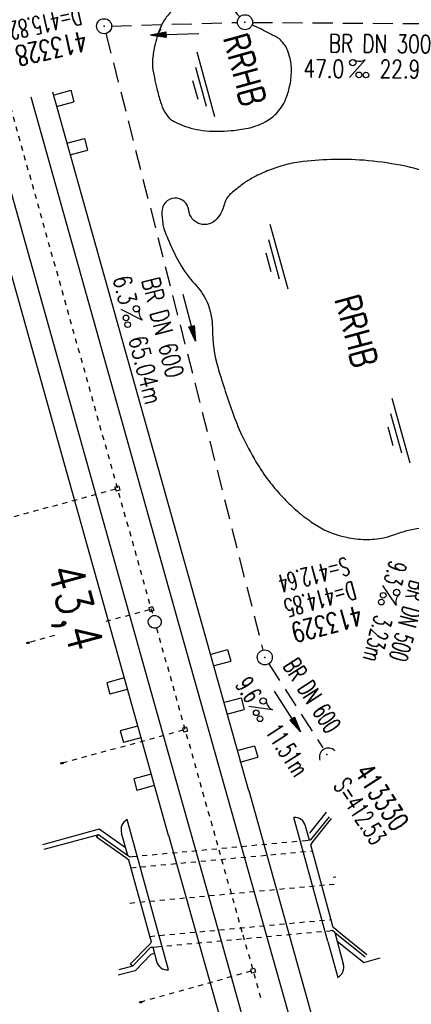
# Model space of a CAD drawing. Extents: x 447258 to 447844, y 441190 to 442763.
# Tile 6 of 30: x 447547 to 447586, y 441420 to 441519. Entities that reach past the tile are written whole.
import ezdxf
from ezdxf.enums import TextEntityAlignment as Align

# ---------------------------------------------------------------- set-up
doc = ezdxf.new("R2010")
doc.units = 0
doc.header["$LTSCALE"] = 2
doc.header["$MEASUREMENT"] = 0
for name, pattern in [('ACAD_ISO03W100', [0.5, 0.25, -0.25]), ('ACAD_ISO05W100', [0.5, 0.25, -0.25]), ('ACAD_ISO10W100W', [0.5, 0.25, -0.25]), ('AUSGEZOGEN', [0]), ('GESTRICH-X2', [1.5, 1, -0.5])]:
    doc.linetypes.add(name, pattern=pattern)
doc.layers.get('0').update_dxf_attribs({"linetype": 'AUSGEZOGEN'})
for name, color, linetype in [('Bahnachse', 7, 'CONTINUOUS'), ('FBR', 8, 'CONTINUOUS'), ('Gleisachsen', 7, 'CONTINUOUS'), ('Ingenieurbauwerke', 15, 'CONTINUOUS'), ('KANAL', 7, 'GESTRICH-X2'), ('PFEIL', 7, 'CONTINUOUS'), ('Regenrückhaltebecken', 15, 'CONTINUOUS'), ('RRB', 4, 'AUSGEZOGEN'), ('SCHACHTNR', 6, 'CONTINUOUS'), ('SCHSYMBOL', 7, 'AUSGEZOGEN'), ('TEXTO', 4, 'CONTINUOUS'), ('TEXTU', 4, 'CONTINUOUS')]:
    doc.layers.add(name, color=color, linetype=linetype)
doc.styles.add('ROMANS', font='romans.shx', dxfattribs={"width": 0.8})

# ---------------------------------------------------------------- blocks, each defined once
blk = doc.blocks.new('GST')
at = {"color": 0}
blk.add_circle((0, 0), 0.75, dxfattribs=at)
blk.add_point((0, 0), dxfattribs=at)
blk = doc.blocks.new('10')
blk.add_blockref('GST', (0, 0))
blk = doc.blocks.new('PROM')
blk.add_line((1.566, 1.817), (0.019, 0.015))
for centre, radius in [((0.317, 1.51), 0.317), ((0.943, 0.291), 0.283), ((1.645, 0.287), 0.283)]:
    blk.add_circle(centre, radius)
blk.add_arc((0.992, 2.682), 1.033, 239.14139, 303.35492)
blk = doc.blocks.new('PFEIL2')
at = {"color": 0}
for p, q in [((0.88, 0.002), (-2.401, -0.012)), ((0.881, -0.271), (0.879, 0.276)), ((0.879, 0.276), (2.429, 0.009)), ((0.911, 0.27), (0.879, 0.265)), ((0.965, 0.261), (0.879, 0.246)), ((1.019, 0.252), (0.879, 0.228)), ((1.073, 0.242), (0.879, 0.209)), ((1.127, 0.233), (0.879, 0.191)), ((1.181, 0.224), (0.879, 0.172)), ((1.235, 0.214), (0.879, 0.154)), ((1.289, 0.205), (0.879, 0.135)), ((1.343, 0.196), (0.879, 0.117)), ((1.397, 0.187), (0.879, 0.098)), ((1.451, 0.177), (0.879, 0.08)), ((1.505, 0.168), (0.879, 0.061)), ((1.559, 0.159), (0.88, 0.043)), ((1.613, 0.149), (0.88, 0.024)), ((1.668, 0.14), (0.88, 0.006)), ((1.722, 0.131), (0.88, -0.013)), ((1.776, 0.121), (0.88, -0.031)), ((1.83, 0.112), (0.88, -0.05)), ((1.884, 0.103), (0.88, -0.068)), ((1.938, 0.094), (0.88, -0.087)), ((1.992, 0.084), (0.88, -0.105)), ((2.046, 0.075), (0.88, -0.124)), ((2.1, 0.066), (0.88, -0.142)), ((2.154, 0.056), (0.88, -0.161)), ((2.208, 0.047), (0.88, -0.179)), ((2.262, 0.038), (0.881, -0.198)), ((2.316, 0.029), (0.881, -0.216)), ((2.37, 0.019), (0.881, -0.235)), ((2.424, 0.01), (0.881, -0.253)), ((2.429, 0.009), (0.881, -0.271))]:
    blk.add_line(p, q, dxfattribs=at)
blk = doc.blocks.new('42')
at = {"color": 0}
blk.add_arc((-0.025, -0.311), 0.91, 12.5363, 167.4637, dxfattribs=at)
blk.add_point((0, 0), dxfattribs=at)
blk = doc.blocks.new('WASSER2')
at = {"layer": 'TEXTU'}
for p, q in [((-3.34, 0.005), (3.358, 0.005)), ((-1.904, -0.538), (2.16, -0.538)), ((-0.701, -1.159), (1.239, -1.159))]:
    blk.add_line(p, q, dxfattribs=at)

msp = doc.modelspace()

# ---------------------------------------------------------------- linework, layer by layer
at = {"layer": 'Bahnachse', "linetype": 'ACAD_ISO10W100W'}
for p, q in [((447545.301, 441511.747), (447560.069, 441459.034)), ((447560.419, 441457.782), (447569.027, 441427.14)), ((447569.045, 441427.145), (447570.896, 441420.537))]:
    msp.add_line(p, q, dxfattribs=at)
at = {"layer": 'Bahnachse', "linetype": 'Continuous'}
msp.add_ellipse((447560.244, 441458.408), major_axis=(-0.46, 0.46), ratio=1, start_param=2.623338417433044, end_param=8.90652372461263, dxfattribs=at)
at = {"layer": 'FBR'}
for points in [[(447427.907, 442233.051, 0), (447428.116, 442231.814, -0.000002), (447432.242, 442207.401, -0.000028)], [(447566.197, 441678.824, 0.001556), (447570.354, 441667.138, 0.001558), (447574.578, 441655.497, 0.001561), (447578.875, 441643.878, 0.00156), (447583.25, 441632.276, 0.001564), (447587.698, 441620.695, 0.001567), (447592.211, 441609.165, 0.001562), (447596.796, 441597.663, 0.001559), (447601.461, 441586.168, 0.001554), (447606.816, 441573.203, 0.002025), (447610.996, 441563.287, 0.001093), (447616.906, 441549.506, 0.001666), (447620.835, 441540.483, 0.000011), (447621.788, 441538.315, 0.000206), (447621.839, 441538.198, 0.000001), (447626.135, 441528.445, 0.000001), (447630.882, 441517.668), (447640.959, 441494.789), (447651.036, 441471.91), (447661.113, 441449.031), (447671.19, 441426.152), (447679.869, 441406.447, -0.000188)], [(447590.008, 441526.161, -0.00013), (447589.531, 441527.246, -0.001815), (447587.888, 441531.026), (447582.978, 441542.435, 0.000025), (447579.61, 441550.259, -0.000053), (447578.044, 441553.898, -0.002251), (447577.34, 441555.555, -0.000382), (447573.238, 441565.351, -0.000494), (447571.275, 441570.062, -0.000339), (447568.428, 441576.927, -0.002595), (447564.871, 441585.649, -0.001581), (447559.152, 441600.012, -0.001793), (447554.723, 441611.358, -0.001726), (447550.205, 441623.177, -0.001608), (447545.622, 441635.41, -0.001766), (447541.524, 441646.577, -0.001361), (447537.573, 441657.556, -0.00119), (447533.117, 441670.138, -0.001374)]]:
    msp.add_lwpolyline(points, format="xyb", dxfattribs=at)
at = {"layer": 'Gleisachsen', "linetype": 'Continuous'}
for p, q in [((447543.134, 441511.14), (447558.824, 441455.137)), ((447547.89, 441510.845), (447563.157, 441456.351)), ((447563.163, 441456.354), (447565.887, 441446.651)), ((447558.831, 441455.138), (447561.554, 441445.435)), ((447565.887, 441446.651), (447571.193, 441427.747)), ((447561.554, 441445.435), (447566.86, 441426.533)), ((447571.212, 441427.752), (447582.159, 441388.671)), ((447566.879, 441426.539), (447577.819, 441387.481))]:
    msp.add_line(p, q, dxfattribs=at)
at = {"layer": 'Ingenieurbauwerke', "linetype": 'Continuous'}
for p, q in [((447550.134, 441511.02), (447551.87, 441511.494)), ((447551.87, 441511.494), (447552.186, 441510.337)), ((447541.016, 441510.547), (447561.592, 441437.101)), ((447550.033, 441511.35), (447569.585, 441441.559)), ((447550.45, 441509.862), (447552.186, 441510.337)), ((447551.483, 441506.205), (447553.219, 441506.68)), ((447553.219, 441506.68), (447553.535, 441505.522)), ((447551.799, 441505.047), (447553.535, 441505.522)), ((447556.66, 441471.948), (447556.274, 441471.843)), ((447556.274, 441471.843), (447556.379, 441471.457)), ((447556.765, 441471.562), (447556.379, 441471.457)), ((447556.66, 441471.948), (447556.765, 441471.562)), ((447560.032, 441459.911), (447559.646, 441459.806)), ((447559.646, 441459.806), (447559.751, 441459.42)), ((447560.137, 441459.525), (447559.751, 441459.42)), ((447560.032, 441459.911), (447560.137, 441459.525)), ((447565.771, 441455.156), (447567.507, 441455.631)), ((447567.507, 441455.631), (447567.824, 441454.474)), ((447566.088, 441453.999), (447567.824, 441454.474)), ((447557.184, 441452.807), (447555.447, 441452.332)), ((447555.447, 441452.332), (447555.764, 441451.174)), ((447557.5, 441451.649), (447555.764, 441451.174)), ((447567.122, 441450.342), (447568.859, 441450.817)), ((447568.859, 441450.817), (447569.175, 441449.659)), ((447567.439, 441449.185), (447569.175, 441449.659)), ((447558.535, 441447.993), (447556.799, 441447.518)), ((447556.799, 441447.518), (447557.116, 441446.36)), ((447563.415, 441447.877), (447563.029, 441447.772)), ((447563.029, 441447.772), (447563.134, 441447.386)), ((447563.52, 441447.491), (447563.134, 441447.386)), ((447563.415, 441447.877), (447563.52, 441447.491)), ((447558.852, 441446.835), (447557.116, 441446.36)), ((447568.469, 441445.558), (447570.205, 441446.033)), ((447570.205, 441446.033), (447570.522, 441444.876)), ((447568.785, 441444.401), (447570.522, 441444.876)), ((447559.881, 441443.209), (447558.145, 441442.734)), ((447558.145, 441442.734), (447558.462, 441441.576)), ((447560.198, 441442.052), (447558.462, 441441.576)), ((447569.626, 441441.571), (447584.28, 441389.252)), ((447561.602, 441423.647), (447557.494, 441438.656)), ((447577.523, 441426.466), (447574.125, 441438.88)), ((447577.366, 441439.384), (447575.684, 441437.295)), ((447577.654, 441438.944), (447575.783, 441436.62)), ((447576.024, 441436.441), (447577.887, 441438.756)), ((447554.713, 441437.695), (447549.056, 441436.147)), ((447557.335, 441435.827), (447554.713, 441437.695)), ((447575.679, 441436.611), (447575.296, 441438.011)), ((447554.616, 441437.151), (447549.188, 441435.665)), ((447554.442, 441436.906), (447554.616, 441437.151)), ((447557.363, 441434.826), (447554.442, 441436.906)), ((447557.541, 441435.067), (447554.616, 441437.151)), ((447557.544, 441435.065), (447556.929, 441437.312)), ((447561.632, 441437.112), (447575.697, 441386.9)), ((447575.806, 441436.149), (447576.024, 441436.441)), ((447578.065, 441427.894), (447575.806, 441436.149)), ((447557.674, 441434.59), (447557.363, 441434.826)), ((447559.914, 441426.405), (447557.674, 441434.59)), ((447578.4, 441427.609), (447578.065, 441427.894)), ((447578.206, 441427.38), (447579.064, 441424.242)), ((447578.209, 441427.378), (447581.229, 441424.944)), ((447578.4, 441427.609), (447581.417, 441425.178)), ((447557.803, 441424.22), (447559.64, 441426.1)), ((447558.018, 441424.011), (447559.863, 441425.899)), ((447559.914, 441426.405), (447559.64, 441426.1)), ((447559.863, 441425.899), (447560.048, 441425.916)), ((447560.048, 441425.916), (447560.431, 441424.516)), ((447577.523, 441426.466), (447578.499, 441422.898)), ((447578.431, 441426.556), (447581.114, 441424.394)), ((447558.28, 441423.564), (447559.862, 441425.183)), ((447560.222, 441425.281), (447559.862, 441425.183)), ((447581.114, 441424.394), (447582.751, 441424.842)), ((447558.018, 441424.011), (447556.669, 441423.641)), ((447558.018, 441424.011), (447557.803, 441424.22)), ((447558.28, 441423.564), (447556.608, 441423.106)), ((447570.193, 441423.795), (447569.807, 441423.69)), ((447569.807, 441423.69), (447569.912, 441423.304)), ((447570.298, 441423.409), (447569.912, 441423.304)), ((447570.193, 441423.795), (447570.298, 441423.409))]:
    msp.add_line(p, q, dxfattribs=at)
at = {"layer": 'Ingenieurbauwerke', "linetype": 'ACAD_ISO03W100'}
for p, q in [((447556.326, 441471.65), (447544.315, 441468.38)), ((447559.699, 441459.613), (447554.926, 441458.313)), ((447550.229, 441457.035), (447547.725, 441456.353)), ((447563.082, 441447.579), (447551.117, 441444.322)), ((447557.986, 441434.964), (447575.275, 441436.573)), ((447575.275, 441436.573), (447575.783, 441436.62)), ((447557.71, 441434.939), (447557.541, 441435.067)), ((447557.71, 441434.939), (447557.986, 441434.964)), ((447557.877, 441433.849), (447575.974, 441435.533)), ((447559.753, 441426.994), (447577.85, 441428.678)), ((447560.452, 441425.954), (447577.741, 441427.563)), ((447577.967, 441427.584), (447577.741, 441427.563)), ((447578.206, 441427.38), (447577.967, 441427.584)), ((447560.048, 441425.916), (447560.452, 441425.954)), ((447569.855, 441423.513), (447558.985, 441420.462))]:
    msp.add_line(p, q, dxfattribs=at)
at = {"layer": 'Ingenieurbauwerke', "linetype": 'ACAD_ISO05W100'}
msp.add_line((447557.753, 441430.323), (447578.368, 441432.241), dxfattribs=at)
at = {"layer": 'Ingenieurbauwerke', "linetype": 'Continuous'}
msp.add_ellipse((447547.594, 441456.319), major_axis=(0.13, 0.035), ratio=0.555556, dxfattribs=at)
for centre, major_axis, ratio, start_param, end_param in [((447550.987, 441444.288), (0.13, 0.035), 0.555556, 0, 6.283185), ((447558.006, 441437.65), (-0.798, 0.798), 1, -0.314873, 1.089434), ((447574.197, 441437.753), (-0.798, 0.798), 1, 4.157243, 5.56155), ((447561.53, 441424.774), (-0.798, 0.798), 1, 1.01565, 2.419957), ((447577.987, 441423.904), (-0.798, 0.798), 1, 2.82672, 4.231027), ((447558.857, 441420.419), (0.13, 0.037), 0.555556, 0, 6.283185)]:
    msp.add_ellipse(centre, major_axis=major_axis, ratio=ratio, start_param=start_param, end_param=end_param, dxfattribs=at)
at = {"layer": 'KANAL'}
for p, q in [((447555.938, 441517.906), (447568.5, 441518.281)), ((447570, 441518.281), (447591.469, 441518.125)), ((447555.375, 441517.156), (447571.031, 441455.594)), ((447571.625, 441454.219), (447577.031, 441445.813))]:
    msp.add_line(p, q, dxfattribs=at)
at = {"layer": 'Regenrückhaltebecken', "linetype": 'Continuous'}
for p, q in [((447560.606, 441517.246), (447560.886, 441517.637)), ((447578.039, 441432.913), (447578.303, 441432.938))]:
    msp.add_line(p, q, dxfattribs=at)
at = {"layer": 'RRB'}
for points in [[(447568.713, 441518.82, -0.037646), (447568.495, 441519.093, 0.092803), (447567.39, 441520.207, 0.033891), (447566.556, 441520.702, 0.058243), (447566.026, 441520.897, 0.062446), (447565.352, 441520.972, 0.053851), (447564.573, 441520.877, 0.028845), (447563.812, 441520.653, 0.040468), (447563.297, 441520.419, 0.027335), (447562.695, 441520.042, 0.029384), (447562.18, 441519.63, 0.025541), (447561.671, 441519.122, 0.031881), (447561.312, 441518.672, 0.030435), (447560.999, 441518.158, 0.026073), (447560.703, 441517.52, 0.025879), (447560.475, 441516.854, 0.017907), (447560.23, 441515.868, 0.028769), (447560.017, 441514.453, 0.057219), (447560.033, 441513.733, 0.009966), (447560.084, 441513.404, 0.0051), (447560.205, 441512.765, 0.012712), (447560.452, 441511.67, 0.01014), (447560.825, 441510.312, 0.054836)], [(447560.825, 441510.312, 0.054836), (447561.23, 441509.348, 0.069622), (447561.727, 441508.689, 0.067316), (447562.008, 441508.475, 0.027857), (447562.771, 441508.096, 0.070854), (447564.995, 441507.495, 0.056466), (447567.88, 441507.468, 0.020996), (447569.554, 441507.713, 0.043092), (447570.348, 441507.936, 0.031838), (447571.248, 441508.341, 0.040828), (447571.896, 441508.755, 0.04166), (447572.383, 441509.194, 0.034736), (447572.881, 441509.803, 0.059163), (447573.306, 441510.587, 0.039142), (447573.704, 441511.871, 0.051378), (447573.891, 441513.425, 0.064204), (447573.752, 441514.672, 0.033595), (447573.486, 441515.511, 0.057838), (447573.246, 441515.963, 0.039025), (447572.784, 441516.53, 0.076844), (447572.489, 441516.758, 0.0065), (447572.07, 441516.982, 0.002663), (447571.038, 441517.508, 0.006015), (447570.141, 441517.946, -0.001664), (447569.954, 441518.036, -0.126643)], [(447587.398, 441503.327, 0.034371), (447584.779, 441504.008, 0.025858), (447581.102, 441504.503, 0.029205), (447577.817, 441504.581, 0.024068), (447574.669, 441504.32, 0.040385), (447572.827, 441503.924, 0.02878), (447571.285, 441503.361, 0.027777), (447569.764, 441502.602, 0.02971), (447569.031, 441502.124, 0.017366), (447567.861, 441501.193, 0.15456), (447567.208, 441500.145, -0.112393), (447566.44, 441498.65, -0.662903), (447563.643, 441499.51, 0.966006), (447560.953, 441499.329, 0.023311), (447561.043, 441498.197, 0.051144), (447561.16, 441497.692, 0.023106), (447561.748, 441496.203, 0.017032), (447562.706, 441494.254, 0.070589), (447564.241, 441492.156, -0.087448), (447565.426, 441490.417, -0.107278)], [(447565.426, 441490.417, -0.107278), (447565.999, 441487.726, 0.072789), (447566.568, 441483.736, 0.014744), (447568.066, 441479.158, 0.026961), (447569.092, 441476.731, 0.022843), (447570.54, 441474.077, 0.031242), (447571.802, 441472.261, 0.0222), (447573.022, 441470.855, 0.02261), (447574.338, 441469.586, 0.027649), (447575.834, 441468.409, 0.03402), (447577.16, 441467.609, 0.036258), (447578.122, 441467.2, 0.029196), (447579.373, 441466.851, 0.050481), (447581.269, 441466.637, 0.052844), (447583.085, 441466.808, 0.040123), (447584.118, 441467.105, -0.028178), (447585.577, 441467.562, -0.038836), (447586.925, 441467.793, -0.032541), (447588.556, 441467.837, -0.421309), (447589.676, 441466.599, 0.049471), (447589.69, 441466.196, 0.073352)]]:
    msp.add_lwpolyline(points, format="xyb", dxfattribs=at)

# ---------------------------------------------------------------- block references
at = {"layer": 'PFEIL'}
for p, rotation in [((447562.248, 441517.097), 181.6414999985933), ((447563.694, 441488.779), 284.2754999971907), ((447573.488, 441449.474), 302.639200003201)]:
    msp.add_blockref('PFEIL2', p, dxfattribs=dict(at, rotation=rotation))
at = {"layer": 'RRB', "rotation": 285.3731304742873}
for p in [(447565.324, 441512.12), (447572.619, 441494.902), (447584.801, 441477.523)]:
    msp.add_blockref('WASSER2', p, dxfattribs=at)
at = {"layer": 'SCHSYMBOL'}
for name, p, rotation in [('10', (447569.251, 441518.298), 293.6874999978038), ('10', (447555.188, 441517.895), 293.5401000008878), ('10', (447571.227, 441454.859), 293.770800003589), ('42', (447577.434, 441445.168), 32.66476604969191)]:
    msp.add_blockref(name, p, dxfattribs=dict(at, rotation=rotation))
at = {"layer": 'TEXTU'}
for p, rotation in [((447579.675, 441512.747), 359.5761000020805), ((447556.858, 441489.611), 284.2754999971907), ((447583.007, 441462.043), 254.8450251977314), ((447569.614, 441449.961), 302.639200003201)]:
    msp.add_blockref('PROM', p, dxfattribs=dict(at, rotation=rotation))

# ---------------------------------------------------------------- texts
at = {"layer": 'Bahnachse', "linetype": 'Continuous', "style": 'ROMANS', "oblique": 0, "width": 0.8334}
msp.add_text('43,4', height=3.5, rotation=285.30622, dxfattribs=at).set_placement((447549.521, 441463.632))
at = {"layer": 'RRB', "style": 'ROMANS', "width": 0.8}
for p in [(447567.036, 441516.735), (447578.175, 441490.622)]:
    msp.add_text('RRHB', height=2.5, rotation=285.32801, dxfattribs=at).set_placement(p)
at = {"layer": 'SCHACHTNR', "style": 'ROMANS'}
for s, height, rotation, width, p in [('D=415.82', 1.8, 192.71346, 0.6, (447552.673, 441519.862)), ('413328', 2, 192.71346, 0.7, (447553.226, 441517.434)), ('S=412.64', 1.8, 195.00637, 0.6, (447579.374, 441464.89)), ('D=414.85', 1.8, 195.00637, 0.6, (447580.014, 441462.483)), ('413329', 2, 195.00637, 0.7, (447580.655, 441460.076)), ('413330', 2, 302.8751, 0.7, (447580.117, 441443.383)), ('S=412.53', 1.8, 302.8751, 0.6, (447578.022, 441442.034))]:
    msp.add_text(s, height=height, rotation=rotation, dxfattribs=dict(at, width=width)).set_placement(p)
at = {"layer": 'TEXTO', "style": 'ROMANS'}
for s, rotation, width, p in [('BR DN 300', 359.5761, 0.75, (447582.726, 441515.251)), ('BR DN 600', 284.2755, 0.75, (447560.181, 441487.594)), ('BR DN 500', 254.84503, 0.6, (447584.685, 441458.719)), ('BR DN 600', 302.6392, 0.6, (447575.188, 441450.563))]:
    msp.add_text(s, height=1.8, rotation=rotation, dxfattribs=dict(at, width=width)).set_placement(p, align=Align.CENTER)
at = {"layer": 'TEXTU', "style": 'ROMANS'}
for s, rotation, width, p in [('47.0', 359.5761, 0.75, (447575.089, 441512.765)), ('22.98m', 359.5761, 0.75, (447582.683, 441512.734)), ('6.3', 284.2755, 0.75, (447556.049, 441492.736)), ('65.04m', 284.2755, 0.75, (447557.612, 441486.704)), ('9.3', 254.84503, 0.6, (447583.696, 441464.613)), ('3.23m', 254.84503, 0.6, (447582.216, 441459.152)), ('9.6', 302.6392, 0.6, (447568.219, 441452.125)), ('11.51m', 302.6392, 0.6, (447571.219, 441447.438))]:
    msp.add_text(s, height=1.8, rotation=rotation, dxfattribs=dict(at, width=width)).set_placement(p)

doc.saveas('drawing.dxf')
